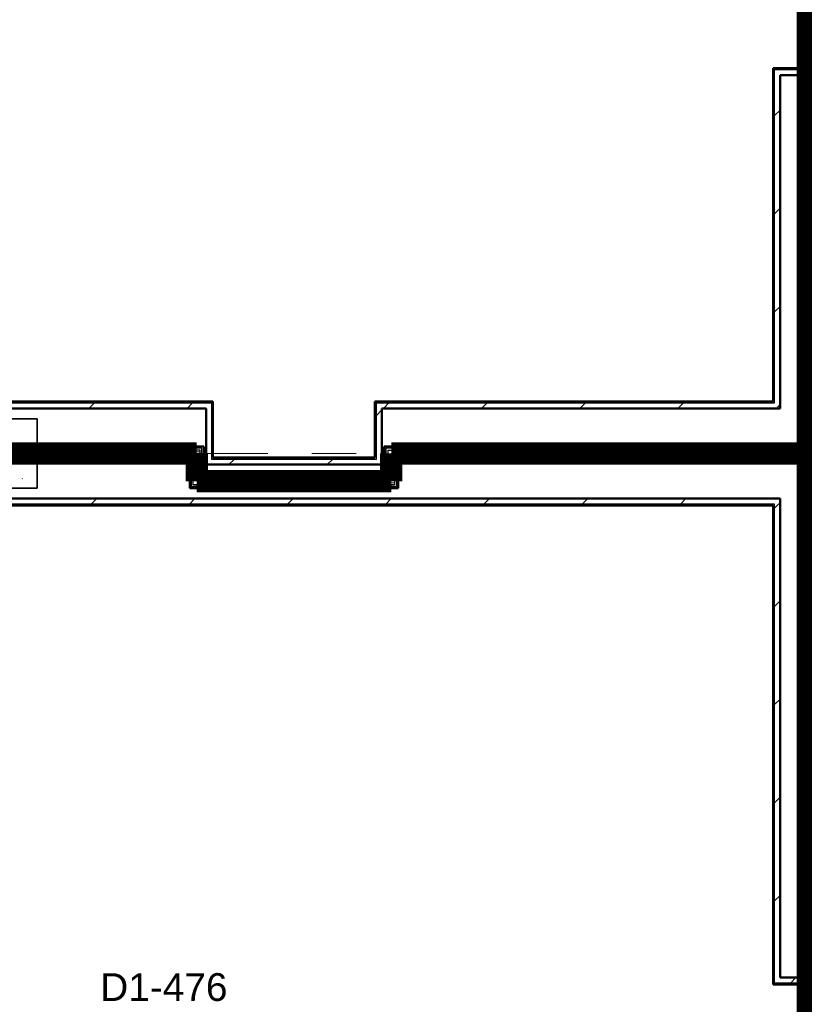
# Model space of a CAD drawing. Extents: x -2538 to 83400, y -8040 to 61900.
# Tile 25 of 105: x 15725 to 21375, y 19433 to 26524. Entities that reach past the tile are written whole.
import ezdxf

# ---------------------------------------------------------------- set-up
doc = ezdxf.new("R2010")
doc.units = 0
doc.header["$LTSCALE"] = 100
doc.linetypes.add('SCHEIDING_BRANDWEREND60', pattern=[3.2, 0.8, -1.6, 0.8])
doc.linetypes.add('stramien', pattern=[22.225, 12.7, -3.175, 3.175, -3.175])
for name, color, linetype, lineweight in [('00---0--FM-RUIMTENR', 7, 'Continuous', 18), ('BA20----_WANDEN', 14, 'Continuous', 50), ('BL$1A---_ALGEMEEN', 7, 'Continuous', 18), ('BL$7A---_STRAMIEN', 7, 'Continuous', 18), ('BL20----_WANDEN', 7, 'Continuous', 25), ('BL28----_CONSTRUCTIES', 4, 'Continuous', 18), ('BL30----_BRANDSYMBOLEN', 14, 'Continuous', 35), ('BL30----_KOZIJNEN', 14, 'Continuous', 25), ('BL40----_BRANDWERENDESCHEIDING_60MIN', 84, 'SCHEIDING_BRANDWEREND60', 158)]:
    doc.layers.add(name, color=color, linetype=linetype, lineweight=lineweight)
doc.styles.add('Arial', font='arial.ttf', dxfattribs={"height": 200})
pattern_1 = [(180, (17050, 23500), (-6e-14, -500), []), (180, (17050, 23550), (-6e-14, -500), []), (180, (17050, 23600), (-6e-14, -500), []), (180, (17050, 23650), (-6e-14, -500), [])]
pattern_2 = [(0, (18350, 23100), (0, 500), []), (0, (18350, 23050), (0, 500), []), (0, (18350, 23000), (0, 500), []), (0, (18350, 22950), (0, 500), [])]
pattern_3 = [(180, (21450, 27532.5), (8e-13, -500), []), (180, (21450, 27582.5), (8e-13, -500), []), (180, (21450, 27632.5), (8e-13, -500), []), (180, (21450, 27682.5), (8e-13, -500), [])]
pattern_4 = [(180, (21600, 25810), (-6e-14, -500), []), (180, (21600, 25860), (-6e-14, -500), []), (180, (21600, 25910), (-6e-14, -500), []), (180, (21600, 25960), (-6e-14, -500), [])]
pattern_5 = [(180, (21450, 23475), (-6e-12, -500), []), (180, (21450, 23525), (-6e-12, -500), []), (180, (21450, 23575), (-6e-12, -500), []), (180, (21450, 23625), (-6e-12, -500), [])]
pattern_6 = [(270, (16200, 23450), (500, -2e-12), []), (270, (16150, 23450), (500, -2e-12), []), (270, (16100, 23450), (500, -2e-12), []), (270, (16050, 23450), (500, -2e-12), [])]
pattern_7 = [(270, (17500, 23250), (500, -2e-12), []), (270, (17450, 23250), (500, -2e-12), []), (270, (17400, 23250), (500, -2e-12), []), (270, (17350, 23250), (500, -2e-12), [])]
pattern_8 = [(270, (19700, 23450), (500, -6e-12), []), (270, (19650, 23450), (500, -6e-12), []), (270, (19600, 23450), (500, -6e-12), []), (270, (19550, 23450), (500, -6e-12), [])]
pattern_9 = [(45, (1253.4, 5927.3), (-353.553, 353.553), [])]
pattern_10 = [(180, (21600, 21297.5), (-6e-14, -500), []), (180, (21600, 21347.5), (-6e-14, -500), []), (180, (21600, 21397.5), (-6e-14, -500), []), (180, (21600, 21447.5), (-6e-14, -500), [])]
pattern_11 = [(180, (21450, 19715), (7e-13, -500), []), (180, (21450, 19765), (7e-13, -500), []), (180, (21450, 19815), (7e-13, -500), []), (180, (21450, 19865), (7e-13, -500), [])]

# ---------------------------------------------------------------- blocks, each defined once
blk = doc.blocks.new('28_CL_beton - kolom - Betonkolom 500x500-V35-1')
at = {"layer": 'BL28----_CONSTRUCTIES'}
h = blk.add_hatch(dxfattribs=at)
h.set_pattern_fill('FP_37', color=256, style=0, pattern_type=2)
h.set_pattern_definition([(50, (-14346.6, -17472.7), (728.737, -63.756), [76.2, -838.2]), (355, (-14346.6, -17472.7), (-140.972, 764.228), [60.96, -670.56]), (100.451, (-14285.9, -17478), (587.77, 700.467), [64.76, -712.36]), (46.184, (-14346.6, -17269.5), (1084.316, -168.17), [114.3, -1257.3]), (96.636, (-14256.2, -17283.5), (949.61, 989.71), [97.14, -1068.54]), (351.184, (-14346.6, -17269.5), (949.62, 989.7), [91.44, -1005.84]), (21, (-14245, -17320.3), (606.458, -409.06), [76.2, -838.2]), (326, (-14245, -17320.3), (247.208, 736.753), [60.96, -670.56]), (71.451, (-14194.5, -17354.4), (853.668, 327.685), [64.76, -712.36]), (37.5, (-14346.6, -17472.68), (12.3547, 338.22), [3.353, -659.079, 3.353, -677.367, -673.1]), (37.5, (-14346.6, -17472.68), (12.3547, 338.22), [-1343.152, 3.353, -669.747]), (7.5, (-14346.6, -17472.68), (267.279, 400.722), [3.353, -384.759, 3.353, -643.839, -256.54]), (7.5, (-14346.6, -17472.68), (267.279, 400.722), [-1035.304, 3.353, -253.187]), (327.5, (-14573.18, -17472.68), (542.3633, -22.9153), [3.353, -250.647, 3.353, -1840.687]), (327.5, (-14573.18, -17472.68), (542.3633, -22.9153), [-257.353, -789.127, 3.353, -1048.207]), (317.5, (-14674.78, -17472.7), (592.517, 101.707), [3.353, -326.847, 3.353, -522.935, -746.76]), (317.5, (-14674.78, -17472.7), (592.517, 101.707), [-856.488, 3.353, -743.407])])
h.paths.add_polyline_path([(-250, -250), (250, -250), (250, 250), (-250, 250)], flags=0)
at = {"layer": 'BL28----_CONSTRUCTIES', "lineweight": 35}
for p, q in [((250, 250), (-250, 250)), ((-250, 250), (-250, -250)), ((250, -250), (250, 250)), ((-250, -250), (250, -250))]:
    blk.add_line(p, q, dxfattribs=at)
blk = doc.blocks.new('32_DR_AMC_s_enkele schuifdeur_dt1 - 1300x2160_wbdbo60-V264-1')
at = {"layer": 'BL30----_BRANDSYMBOLEN', "lineweight": 18}
h = blk.add_hatch(dxfattribs=at)
h.set_pattern_fill('FP_1254', color=256, style=0, pattern_type=2)
h.set_pattern_definition([(315, (-20522.7, 20146.6), (500, 500), []), (315, (-20522.7, 19976.6), (500, 500), []), (315, (-20522.7, 19966.6), (500, 500), []), (315, (-20522.7, 19956.6), (500, 500), []), (315, (-20522.7, 19946.6), (500, 500), []), (315, (-20522.7, 19936.6), (500, 500), []), (315, (-20522.7, 19926.6), (500, 500), []), (315, (-20522.7, 19916.6), (500, 500), [])])
h.paths.add_polyline_path([(-325, -60), (-275, -60), (-275, 60), (-325, 60)], flags=0)
at = {"layer": 'BL30----_KOZIJNEN', "lineweight": 18}
h = blk.add_hatch(dxfattribs=at)
h.set_pattern_fill('FP_1255', color=256, style=0, pattern_type=2)
h.set_pattern_definition([(315, (-20522.68, 20146.6), (212.132, 212.132), [])])
h.paths.add_polyline_path([(-325, -110), (975, -110), (975, -70), (-325, -70)], flags=0)
at = {"layer": 'BL$1A---_ALGEMEEN'}
for p, q in [((325, 109.9), (325, -346)), ((325, -346), (645, -346)), ((645, -346), (541.1, -286)), ((645, -346), (541.1, -406))]:
    blk.add_line(p, q, dxfattribs=at)
at = {"layer": 'BL30----_BRANDSYMBOLEN'}
for p, q in [((285, 466.4), (365, 546.4)), ((365, 466.4), (285, 546.4)), ((285, 361.4), (365, 441.4)), ((365, 361.4), (285, 441.4)), ((325, -416.3), (325, 358.7)), ((325, -416.3), (325, 358.7)), ((365, 351.4), (265, 301.4)), ((265, 301.4), (385, 241.4)), ((385, 241.4), (265, 181.4)), ((265, 181.4), (385, 121.4)), ((385, 121.4), (265, 61.4)), ((265, 61.4), (385, 1.4)), ((385, 1.4), (265, -58.6)), ((265, -58.6), (385, -118.6)), ((385, -118.6), (265, -178.6)), ((265, -178.6), (385, -238.6)), ((385, -238.6), (265, -298.6)), ((265, -298.6), (385, -358.6)), ((385, -358.6), (285, -408.6)), ((365, -498.7), (285, -418.6)), ((285, -498.7), (365, -418.6)), ((285, -603.6), (365, -523.6)), ((365, -603.6), (285, -523.6))]:
    blk.add_line(p, q, dxfattribs=at)
at = {"layer": 'BL30----_KOZIJNEN', "lineweight": 18}
for p, q in [((-325, -60), (-325, 60)), ((-325, 60), (-275, 60)), ((-275, 60), (-275, -60)), ((925, -60), (925, 60)), ((925, 60), (975, 60)), ((975, 60), (975, -60)), ((-275, -60), (-325, -60)), ((-325, -70), (975, -70)), ((-325, -110), (-325, -70)), ((975, -60), (925, -60)), ((975, -70), (975, -110)), ((975, -110), (-325, -110))]:
    blk.add_line(p, q, dxfattribs=at)
blk = doc.blocks.new('32_DR_AMC_s_enkele schuifdeur_dt1 - 1300x2160_wbdbo60-V270-1')
at = {"layer": 'BL30----_KOZIJNEN', "lineweight": 18}
h = blk.add_hatch(dxfattribs=at)
h.set_pattern_fill('FP_1265', color=256, style=0, pattern_type=2)
h.set_pattern_definition([(315, (-12722.68, 20146.6), (212.132, 212.132), [])])
h.paths.add_polyline_path([(-325, -110), (975, -110), (975, -70), (-325, -70)], flags=0)
at = {"layer": 'BL$1A---_ALGEMEEN'}
for p, q in [((325, 109.9), (325, -346)), ((325, -346), (645, -346)), ((645, -346), (541.1, -286)), ((645, -346), (541.1, -406))]:
    blk.add_line(p, q, dxfattribs=at)
at = {"layer": 'BL30----_BRANDSYMBOLEN'}
for p, q in [((285, 466.4), (365, 546.4)), ((365, 466.4), (285, 546.4)), ((285, 361.4), (365, 441.4)), ((365, 361.4), (285, 441.4)), ((325, -416.3), (325, 358.7)), ((325, -416.3), (325, 358.7)), ((365, 351.4), (265, 301.4)), ((265, 301.4), (385, 241.4)), ((385, 241.4), (265, 181.4)), ((265, 181.4), (385, 121.4)), ((385, 121.4), (265, 61.4)), ((265, 61.4), (385, 1.4)), ((385, 1.4), (265, -58.6)), ((265, -58.6), (385, -118.6)), ((385, -118.6), (265, -178.6)), ((265, -178.6), (385, -238.6)), ((385, -238.6), (265, -298.6)), ((265, -298.6), (385, -358.6)), ((385, -358.6), (285, -408.6)), ((365, -498.7), (285, -418.6)), ((285, -498.7), (365, -418.6)), ((285, -603.6), (365, -523.6)), ((365, -603.6), (285, -523.6))]:
    blk.add_line(p, q, dxfattribs=at)
at = {"layer": 'BL30----_KOZIJNEN', "lineweight": 18}
for p, q in [((-325, -60), (-325, 60)), ((-325, 60), (-275, 60)), ((-275, 60), (-275, -60)), ((925, -60), (925, 60)), ((925, 60), (975, 60)), ((975, 60), (975, -60)), ((-275, -60), (-325, -60)), ((-325, -70), (975, -70)), ((-325, -110), (-325, -70)), ((975, -60), (925, -60)), ((975, -70), (975, -110)), ((975, -110), (-325, -110))]:
    blk.add_line(p, q, dxfattribs=at)

msp = doc.modelspace()

# ---------------------------------------------------------------- hatches: boundary and pattern name
at = {"layer": 'BA20----_WANDEN', "lineweight": 18}
h = msp.add_hatch(dxfattribs=at)
h.set_pattern_fill('FP_824', color=256, angle=90, style=0, pattern_type=2)
h.set_pattern_definition(pattern_3)
h.paths.add_polyline_path([(21350, 26095), (21362.5, 26095), (21362.5, 26125), (21350, 26125)], flags=0)
h.paths.add_polyline_path([(21350, 27425), (21362.5, 27425), (21362.5, 28570), (21350, 28570)], flags=0)
h = msp.add_hatch(dxfattribs=at)
h.set_pattern_fill('FP_824', color=256, angle=90, style=0, pattern_type=2)
h.set_pattern_definition(pattern_3)
h.paths.add_polyline_path([(21375, 26095), (21375, 26125), (21362.5, 26125), (21362.5, 26095)], flags=0)
h.paths.add_polyline_path([(21375, 27425), (21375, 28570), (21362.5, 28570), (21362.5, 27425)], flags=0)
h = msp.add_hatch(dxfattribs=at)
h.set_pattern_fill('FP_44', color=256, style=0, pattern_type=2)
h.set_pattern_definition(pattern_9)
h.paths.add_polyline_path([(21150, 23765), (21160, 23765), (21160, 26165), (21150, 26165), (21150, 23775)], flags=0)
h = msp.add_hatch(dxfattribs=at)
h.set_pattern_fill('FP_44', color=256, style=0, pattern_type=2)
h.set_pattern_definition(pattern_9)
h.paths.add_polyline_path([(21160, 23725), (21200, 23725), (21200, 26125), (21160, 26125), (21160, 23728.8)], flags=0)
h = msp.add_hatch(dxfattribs=at)
h.set_pattern_fill('FP_826', color=256, angle=90, style=0, pattern_type=2)
h.set_pattern_definition(pattern_4)
h.paths.add_polyline_path([(21362.5, 25125), (21362.5, 26095), (21350, 26095), (21350, 25125)], flags=0)
h = msp.add_hatch(dxfattribs=at)
h.set_pattern_fill('FP_826', color=256, angle=90, style=0, pattern_type=2)
h.set_pattern_definition(pattern_4)
h.paths.add_polyline_path([(21375, 25137.5), (21375, 26095), (21362.5, 26095), (21362.5, 25137.5)], flags=0)
h = msp.add_hatch(dxfattribs=at)
h.set_pattern_fill('FP_830', color=256, angle=90, style=0, pattern_type=2)
h.set_pattern_definition(pattern_5)
h.paths.add_polyline_path([(21350, 21425), (21362.5, 21425), (21362.5, 23362.5), (21350, 23362.5), (21350, 21437.5)], flags=0)
h.paths.add_polyline_path([(21350, 23437.5), (21362.5, 23437.5), (21362.5, 25125), (21350, 25125), (21350, 23450)], flags=0)
h = msp.add_hatch(dxfattribs=at)
h.set_pattern_fill('FP_830', color=256, angle=90, style=0, pattern_type=2)
h.set_pattern_definition(pattern_5)
h.paths.add_polyline_path([(21362.5, 21437.5), (21375, 21437.5), (21375, 23375), (21362.5, 23375), (21362.5, 21450)], flags=0)
h.paths.add_polyline_path([(21362.5, 23425), (21375, 23425), (21375, 25137.5), (21362.5, 25137.5), (21362.5, 23437.5)], flags=0)
h = msp.add_hatch(dxfattribs=at)
h.set_pattern_fill('FP_831', color=256, angle=90, style=0, pattern_type=2)
h.set_pattern_definition([(180, (21450, 23275), (8e-13, -337.5), []), (180, (21450, 23293.75), (8e-13, -337.5), []), (180, (21450, 23312.5), (8e-13, -337.5), []), (180, (21450, 23331.25), (8e-13, -337.5), []), (180, (21450, 23350), (8e-13, -337.5), []), (180, (21450, 23368.75), (8e-13, -337.5), []), (180, (21450, 23387.5), (8e-13, -337.5), [])])
h.paths.add_polyline_path([(21375, 21450), (21425, 21450), (21425, 25150), (21375, 25150), (21375, 22055)], flags=0)
h = msp.add_hatch(dxfattribs=at)
h.set_pattern_fill('FP_44', color=256, style=0, pattern_type=2)
h.set_pattern_definition(pattern_9)
h.paths.add_polyline_path([(16519.1, 23765), (17106.6, 23765), (17106.6, 23775), (14050, 23775), (14050, 23765), (15114, 23765)], flags=0)
h = msp.add_hatch(dxfattribs=at)
h.set_pattern_fill('FP_44', color=256, style=0, pattern_type=2)
h.set_pattern_definition(pattern_9)
h.paths.add_polyline_path([(17066.6, 23725), (17066.6, 23765), (14050, 23765), (14050, 23725), (16870.3, 23725)], flags=0)
h = msp.add_hatch(dxfattribs=at)
h.set_pattern_fill('FP_44', color=256, style=0, pattern_type=2)
h.set_pattern_definition(pattern_9)
h.paths.add_polyline_path([(21150, 23765), (21150, 23775), (18283.4, 23775), (18283.4, 23765), (20734.2, 23765)], flags=0)
h = msp.add_hatch(dxfattribs=at)
h.set_pattern_fill('FP_44', color=256, style=0, pattern_type=2)
h.set_pattern_definition(pattern_9)
h.paths.add_polyline_path([(18283.4, 23360), (18293.4, 23360), (18293.4, 23765), (18283.4, 23765), (18283.4, 23370)], flags=0)
h = msp.add_hatch(dxfattribs=at)
h.set_pattern_fill('FP_44', color=256, style=0, pattern_type=2)
h.set_pattern_definition(pattern_9)
h.paths.add_polyline_path([(21085.5, 23725), (21160, 23725), (21160, 23765), (18293.4, 23765), (18293.4, 23725), (20734.2, 23725)], flags=0)
h = msp.add_hatch(dxfattribs=at)
h.set_pattern_fill('FP_44', color=256, style=0, pattern_type=2)
h.set_pattern_definition(pattern_9)
h.paths.add_polyline_path([(18333.4, 23320), (18333.4, 23725), (18293.4, 23725), (18293.4, 23320)], flags=0)
h = msp.add_hatch(dxfattribs=at)
h.set_pattern_fill('FP_832', color=256, angle=-270, style=0, pattern_type=2)
h.set_pattern_definition(pattern_6)
h.paths.add_polyline_path([(17025, 23437.5), (17037.5, 23437.5), (17037.5, 23450), (15850, 23450), (15850, 23437.5), (16950, 23437.5)], flags=0)
h = msp.add_hatch(dxfattribs=at)
h.set_pattern_fill('FP_832', color=256, angle=-270, style=0, pattern_type=2)
h.set_pattern_definition(pattern_6)
h.paths.add_polyline_path([(16975, 23425), (17025, 23425), (17025, 23437.5), (15850, 23437.5), (15850, 23425), (16950, 23425)], flags=0)
h = msp.add_hatch(dxfattribs=at)
h.set_pattern_fill('FP_833', color=256, angle=-270, style=0, pattern_type=2)
h.set_pattern_definition([(270, (16400, 23450), (337.5, -1e-12), []), (270, (16381.25, 23450), (337.5, -1e-12), []), (270, (16362.5, 23450), (337.5, -1e-12), []), (270, (16343.75, 23450), (337.5, -1e-12), []), (270, (16325, 23450), (337.5, -1e-12), []), (270, (16306.25, 23450), (337.5, -1e-12), []), (270, (16287.5, 23450), (337.5, -1e-12), [])])
h.paths.add_polyline_path([(16962.5, 23375), (16975, 23375), (16975, 23425), (15850, 23425), (15850, 23375), (16950, 23375)], flags=0)
h = msp.add_hatch(dxfattribs=at)
h.set_pattern_fill('FP_835', color=256, angle=90, style=0, pattern_type=2)
h.set_pattern_definition([(180, (17050, 23300), (-4e-14, -337.5), []), (180, (17050, 23318.75), (-4e-14, -337.5), []), (180, (17050, 23337.5), (-4e-14, -337.5), []), (180, (17050, 23356.25), (-4e-14, -337.5), []), (180, (17050, 23375), (-4e-14, -337.5), []), (180, (17050, 23393.75), (-4e-14, -337.5), []), (180, (17050, 23412.5), (-4e-14, -337.5), [])])
h.paths.add_polyline_path([(16975, 23175), (17025, 23175), (17025, 23425), (16975, 23425), (16975, 23375)], flags=0)
h = msp.add_hatch(dxfattribs=at)
h.set_pattern_fill('FP_838', color=256, angle=90, style=0, pattern_type=2)
h.set_pattern_definition(pattern_2)
h.paths.add_polyline_path([(18350, 23237.5), (18362.5, 23237.5), (18362.5, 23450), (18350, 23450), (18350, 23250)], flags=0)
h = msp.add_hatch(dxfattribs=at)
h.set_pattern_fill('FP_838', color=256, angle=90, style=0, pattern_type=2)
h.set_pattern_definition(pattern_2)
h.paths.add_polyline_path([(18350, 23237.5), (18362.5, 23237.5), (18362.5, 23450), (18350, 23449.8), (18350, 23250)], flags=0)
h = msp.add_hatch(dxfattribs=at)
h.set_pattern_fill('FP_840', color=256, angle=-270, style=0, pattern_type=2)
h.set_pattern_definition(pattern_8)
h.paths.add_polyline_path([(21085.5, 23437.5), (21350, 23437.5), (21350, 23450), (18362.5, 23449.8), (18362.5, 23437.5), (20734.2, 23437.5)], flags=0)
h = msp.add_hatch(dxfattribs=at)
h.set_pattern_fill('FP_840', color=256, angle=-270, style=0, pattern_type=2)
h.set_pattern_definition(pattern_8)
h.paths.add_polyline_path([(21350, 23425), (21362.5, 23425), (21362.5, 23437.5), (18375, 23437.5), (18375, 23425), (21085.5, 23425)], flags=0)
h = msp.add_hatch(dxfattribs=at)
h.set_pattern_fill('FP_839', color=256, angle=90, style=0, pattern_type=2)
h.set_pattern_definition([(0, (18350, 23300), (0, 337.5), []), (0, (18350, 23281.25), (0, 337.5), []), (0, (18350, 23262.5), (0, 337.5), []), (0, (18350, 23243.75), (0, 337.5), []), (0, (18350, 23225), (0, 337.5), []), (0, (18350, 23206.25), (0, 337.5), []), (0, (18350, 23187.5), (0, 337.5), [])])
h.paths.add_polyline_path([(18425, 23175), (18425, 23425), (18375, 23425), (18375, 23175)], flags=0)
h = msp.add_hatch(dxfattribs=at)
h.set_pattern_fill('FP_841', color=256, angle=-270, style=0, pattern_type=2)
h.set_pattern_definition([(270, (19900, 23450), (337.5, 9e-13), []), (270, (19881.25, 23450), (337.5, 9e-13), []), (270, (19862.5, 23450), (337.5, 9e-13), []), (270, (19843.75, 23450), (337.5, 9e-13), []), (270, (19825, 23450), (337.5, 9e-13), []), (270, (19806.25, 23450), (337.5, 9e-13), []), (270, (19787.5, 23450), (337.5, 9e-13), [])])
h.paths.add_polyline_path([(21375, 23375), (21375, 23425), (18425, 23425), (18425, 23375), (21362.5, 23375)], flags=0)
h = msp.add_hatch(dxfattribs=at)
h.set_pattern_fill('FP_832', color=256, angle=-270, style=0, pattern_type=2)
h.set_pattern_definition(pattern_6)
h.paths.add_polyline_path([(16962.5, 23362.5), (16962.5, 23375), (15850, 23375), (15850, 23362.5), (16950, 23362.5)], flags=0)
h = msp.add_hatch(dxfattribs=at)
h.set_pattern_fill('FP_832', color=256, angle=-270, style=0, pattern_type=2)
h.set_pattern_definition(pattern_6)
h.paths.add_polyline_path([(15850, 23350), (16950, 23350), (16950, 23362.5), (15850, 23362.5)], flags=0)
h = msp.add_hatch(dxfattribs=at)
h.set_pattern_fill('FP_834', color=256, angle=90, style=0, pattern_type=2)
h.set_pattern_definition(pattern_1)
h.paths.add_polyline_path([(16950, 23150), (16962.5, 23150), (16962.5, 23362.5), (16950, 23362.5), (16950, 23305.8)], flags=0)
h = msp.add_hatch(dxfattribs=at)
h.set_pattern_fill('FP_834', color=256, angle=90, style=0, pattern_type=2)
h.set_pattern_definition(pattern_1)
h.paths.add_polyline_path([(16950, 23150), (16962.5, 23150), (16962.5, 23362.5), (16950, 23362.5), (16950, 23170.9)], flags=0)
h = msp.add_hatch(dxfattribs=at)
h.set_pattern_fill('FP_44', color=256, style=0, pattern_type=2)
h.set_pattern_definition(pattern_9)
h.paths.add_polyline_path([(17924.1, 23320), (18293.4, 23320), (18293.4, 23360), (17066.6, 23360), (17066.6, 23320), (17221.6, 23320)], flags=0)
h = msp.add_hatch(dxfattribs=at)
h.set_pattern_fill('FP_44', color=256, style=0, pattern_type=2)
h.set_pattern_definition(pattern_9)
h.paths.add_polyline_path([(17924.1, 23360), (18283.4, 23360), (18283.4, 23370), (17106.6, 23370), (17106.6, 23360), (17221.6, 23360)], flags=0)
h = msp.add_hatch(dxfattribs=at)
h.set_pattern_fill('FP_840', color=256, angle=-270, style=0, pattern_type=2)
h.set_pattern_definition(pattern_8)
h.paths.add_polyline_path([(21362.5, 23362.5), (21362.5, 23375), (18437.5, 23375), (18437.5, 23362.5), (21350, 23362.5)], flags=0)
h = msp.add_hatch(dxfattribs=at)
h.set_pattern_fill('FP_840', color=256, angle=-270, style=0, pattern_type=2)
h.set_pattern_definition(pattern_8)
h.paths.add_polyline_path([(21350, 23350), (21350, 23362.5), (18450, 23362.5), (18450, 23350), (21085.5, 23350)], flags=0)
h = msp.add_hatch(dxfattribs=at)
h.set_pattern_fill('FP_837', color=256, angle=-270, style=0, pattern_type=2)
h.set_pattern_definition([(270, (17700, 23250), (337.5, -1e-12), []), (270, (17681.25, 23250), (337.5, -1e-12), []), (270, (17662.5, 23250), (337.5, -1e-12), []), (270, (17643.75, 23250), (337.5, -1e-12), []), (270, (17625, 23250), (337.5, -1e-12), []), (270, (17606.25, 23250), (337.5, -1e-12), []), (270, (17587.5, 23250), (337.5, -1e-12), [])])
h.paths.add_polyline_path([(18350, 23175), (18375, 23175), (18375, 23225), (17025, 23225), (17025, 23175), (18275.4, 23175)], flags=0)
h = msp.add_hatch(dxfattribs=at)
h.set_pattern_fill('FP_836', color=256, angle=-270, style=0, pattern_type=2)
h.set_pattern_definition(pattern_7)
h.paths.add_polyline_path([(18275.4, 23225), (18362.5, 23225), (18362.5, 23237.5), (17037.5, 23237.5), (17037.5, 23225), (17924.1, 23225)], flags=0)
h = msp.add_hatch(dxfattribs=at)
h.set_pattern_fill('FP_836', color=256, angle=-270, style=0, pattern_type=2)
h.set_pattern_definition(pattern_7)
h.paths.add_polyline_path([(18350, 23237.5), (18350, 23250), (17050, 23250), (17050, 23237.5), (18275.4, 23237.5)], flags=0)
h = msp.add_hatch(dxfattribs=at)
h.set_pattern_fill('FP_836', color=256, angle=-270, style=0, pattern_type=2)
h.set_pattern_definition(pattern_7)
h.paths.add_polyline_path([(18437.5, 23150), (18437.5, 23162.5), (16962.5, 23162.5), (16962.5, 23150), (18350, 23150)], flags=0)
h = msp.add_hatch(dxfattribs=at)
h.set_pattern_fill('FP_836', color=256, angle=-270, style=0, pattern_type=2)
h.set_pattern_definition(pattern_7)
h.paths.add_polyline_path([(18350, 23162.5), (18425, 23162.5), (18425, 23175), (16975, 23175), (16975, 23162.5), (17924.1, 23162.5)], flags=0)
h = msp.add_hatch(dxfattribs=at)
h.set_pattern_fill('FP_44', color=256, style=0, pattern_type=2)
h.set_pattern_definition(pattern_9)
h.paths.add_polyline_path([(21160, 23035), (21200, 23035), (21200, 23075), (14050, 23075), (14050, 23035), (20734.2, 23035)], flags=0)
h = msp.add_hatch(dxfattribs=at)
h.set_pattern_fill('FP_44', color=256, style=0, pattern_type=2)
h.set_pattern_definition(pattern_9)
h.paths.add_polyline_path([(21150, 23025), (21160, 23025), (21160, 23035), (14050, 23035), (14050, 23025), (20734.2, 23025)], flags=0)
h = msp.add_hatch(dxfattribs=at)
h.set_pattern_fill('FP_44', color=256, style=0, pattern_type=2)
h.set_pattern_definition(pattern_9)
h.paths.add_polyline_path([(21160, 19575), (21160, 23025), (21150, 23025), (21150, 19575)], flags=0)
h = msp.add_hatch(dxfattribs=at)
h.set_pattern_fill('FP_44', color=256, style=0, pattern_type=2)
h.set_pattern_definition(pattern_9)
h.paths.add_polyline_path([(21200, 19585), (21200, 23035), (21160, 23035), (21160, 19585)], flags=0)
h = msp.add_hatch(dxfattribs=at)
h.set_pattern_fill('FP_1097', color=256, angle=90, style=0, pattern_type=2)
h.set_pattern_definition(pattern_10)
h.paths.add_polyline_path([(21362.5, 20770), (21362.5, 21425), (21350, 21425), (21350, 20770)], flags=0)
h = msp.add_hatch(dxfattribs=at)
h.set_pattern_fill('FP_1097', color=256, angle=90, style=0, pattern_type=2)
h.set_pattern_definition(pattern_10)
h.paths.add_polyline_path([(21362.5, 20770), (21375, 20770), (21375, 21437.5), (21362.5, 21437.5), (21362.5, 20939.1)], flags=0)
h = msp.add_hatch(dxfattribs=at)
h.set_pattern_fill('FP_1101', color=256, angle=90, style=0, pattern_type=2)
h.set_pattern_definition(pattern_11)
h.paths.add_polyline_path([(21350, 18260), (21362.5, 18260), (21362.5, 18325), (21350, 18325)], flags=0)
h.paths.add_polyline_path([(21362.5, 19625), (21362.5, 20770), (21350, 20770), (21350, 19625)], flags=0)
h = msp.add_hatch(dxfattribs=at)
h.set_pattern_fill('FP_1101', color=256, angle=90, style=0, pattern_type=2)
h.set_pattern_definition(pattern_11)
h.paths.add_polyline_path([(21375, 18260), (21375, 18325), (21362.5, 18325), (21362.5, 18260)], flags=0)
h.paths.add_polyline_path([(21375, 19625), (21375, 20770), (21362.5, 20770), (21362.5, 19625)], flags=0)
h = msp.add_hatch(dxfattribs=at)
h.set_pattern_fill('FP_44', color=256, style=0, pattern_type=2)
h.set_pattern_definition(pattern_9)
h.paths.add_polyline_path([(21350, 19575), (21350, 19585), (21160, 19585), (21160, 19575), (21200, 19575)], flags=0)
h = msp.add_hatch(dxfattribs=at)
h.set_pattern_fill('FP_44', color=256, style=0, pattern_type=2)
h.set_pattern_definition(pattern_9)
h.paths.add_polyline_path([(21350, 19585), (21350, 19625), (21200, 19625), (21200, 19585)], flags=0)

# ---------------------------------------------------------------- linework, layer by layer
at = {"layer": 'BL$7A---_STRAMIEN', "linetype": 'stramien'}
msp.add_line((-1537.7, 23400), (83400, 23400), dxfattribs=at)
msp.add_line((-1537.7, 23400), (83400, 23400), dxfattribs=at)
at = {"layer": 'BL20----_WANDEN', "lineweight": 50}
for p, q in [((21350, 26175), (21150, 26175)), ((21150, 26175), (21150, 23775)), ((21350, 26095), (21350, 26175)), ((21200, 26125), (21450, 26125)), ((21200, 23725), (21200, 26125)), ((21350, 26095), (21350, 25125)), ((21350, 25125), (21350, 23450)), ((17116.6, 23775), (14050, 23775)), ((17116.6, 23370), (17116.6, 23775)), ((21150, 23775), (18283.4, 23775)), ((18283.4, 23775), (18283.4, 23370)), ((13950, 23725), (17066.6, 23725)), ((17066.6, 23725), (17066.6, 23320)), ((18333.4, 23725), (21200, 23725)), ((18333.4, 23320), (18333.4, 23725)), ((17050, 23450), (15850, 23450)), ((17050, 23250), (17050, 23450)), ((18350, 23450), (18350, 23250)), ((21350, 23450), (18350, 23450)), ((15850, 23350), (16950, 23350)), ((16950, 23350), (16950, 23150)), ((18283.4, 23370), (17116.6, 23370)), ((18450, 23150), (18450, 23350)), ((18450, 23350), (21350, 23350)), ((21350, 23350), (21350, 21425)), ((17066.6, 23320), (18333.4, 23320)), ((18350, 23250), (17050, 23250)), ((16950, 23150), (18450, 23150)), ((21200, 23075), (14050, 23075)), ((21200, 19625), (21200, 23075)), ((14050, 23025), (21150, 23025)), ((21150, 23025), (21150, 19575)), ((21350, 21425), (21350, 20770)), ((21350, 20770), (21350, 19625)), ((21150, 19575), (21350, 19575)), ((21350, 19625), (21200, 19625)), ((21350, 19575), (21350, 19625)), ((21350, 19625), (21450, 19625))]:
    msp.add_line(p, q, dxfattribs=at)
at = {"layer": 'BL20----_WANDEN'}
for p, q in [((21160, 26165), (21350, 26165)), ((21160, 23765), (21160, 26165)), ((21362.5, 26095), (21362.5, 26125)), ((21362.5, 25137.5), (21362.5, 26095)), ((21362.5, 23437.5), (21362.5, 25125)), ((21375, 23425), (21375, 25150)), ((14050, 23765), (17106.6, 23765)), ((17106.6, 23765), (17106.6, 23360)), ((18293.4, 23765), (21160, 23765)), ((18293.4, 23360), (18293.4, 23765)), ((17037.5, 23437.5), (15850, 23437.5)), ((17025, 23425), (15850, 23425)), ((17025, 23225), (17025, 23425)), ((17037.5, 23237.5), (17037.5, 23437.5)), ((18362.5, 23437.5), (18362.5, 23237.5)), ((21362.5, 23437.5), (18362.5, 23437.5)), ((18375, 23425), (18375, 23225)), ((18375, 23425), (21375, 23425)), ((16975, 23375), (15850, 23375)), ((16962.5, 23362.5), (15850, 23362.5)), ((16962.5, 23162.5), (16962.5, 23362.5)), ((16975, 23175), (16975, 23375)), ((17106.6, 23360), (18293.4, 23360)), ((18425, 23375), (18425, 23175)), ((18425, 23375), (21375, 23375)), ((18437.5, 23362.5), (18437.5, 23162.5)), ((21362.5, 23362.5), (18437.5, 23362.5)), ((21362.5, 21437.5), (21362.5, 23362.5)), ((21375, 21450), (21375, 23375)), ((18375, 23225), (17025, 23225)), ((18362.5, 23237.5), (17037.5, 23237.5)), ((18437.5, 23162.5), (16962.5, 23162.5)), ((18425, 23175), (16975, 23175)), ((21160, 23035), (14050, 23035)), ((21160, 19585), (21160, 23035)), ((21362.5, 20770), (21362.5, 21425)), ((21362.5, 19625), (21362.5, 20770)), ((21350, 19585), (21160, 19585))]:
    msp.add_line(p, q, dxfattribs=at)
at = {"layer": 'BL40----_BRANDWERENDESCHEIDING_60MIN', "const_width": 160}
for points in [[(21400, 39300), (21400, 7500)], [(14000, 23400), (17000, 23400)], [(17000, 23400), (17000, 23200)], [(18400, 23200), (18400, 23400)], [(18400, 23400), (21400, 23400)], [(17000, 23200), (18400, 23200)]]:
    msp.add_lwpolyline(points, dxfattribs=at)

# ---------------------------------------------------------------- block references
at = {"layer": 'BL28----_CONSTRUCTIES'}
msp.add_blockref('28_CL_beton - kolom - Betonkolom 500x500-V35-1', (15600, 23400), dxfattribs=at)
at = {"layer": 'BL30----_KOZIJNEN'}
for name, p, rotation in [('32_DR_AMC_s_enkele schuifdeur_dt1 - 1300x2160_wbdbo60-V264-1', (21400, 26450), 89.9999999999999), ('32_DR_AMC_s_enkele schuifdeur_dt1 - 1300x2160_wbdbo60-V270-1', (21400, 18650), 89.99999999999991)]:
    msp.add_blockref(name, p, dxfattribs=dict(at, rotation=rotation))

# ---------------------------------------------------------------- texts
at = {"layer": '00---0--FM-RUIMTENR', "insert": (16305, 19656.8), "char_height": 200, "width": 1130.379, "attachment_point": 1, "style": 'Arial'}
msp.add_mtext('D1-476', dxfattribs=at)

doc.saveas('drawing.dxf')
